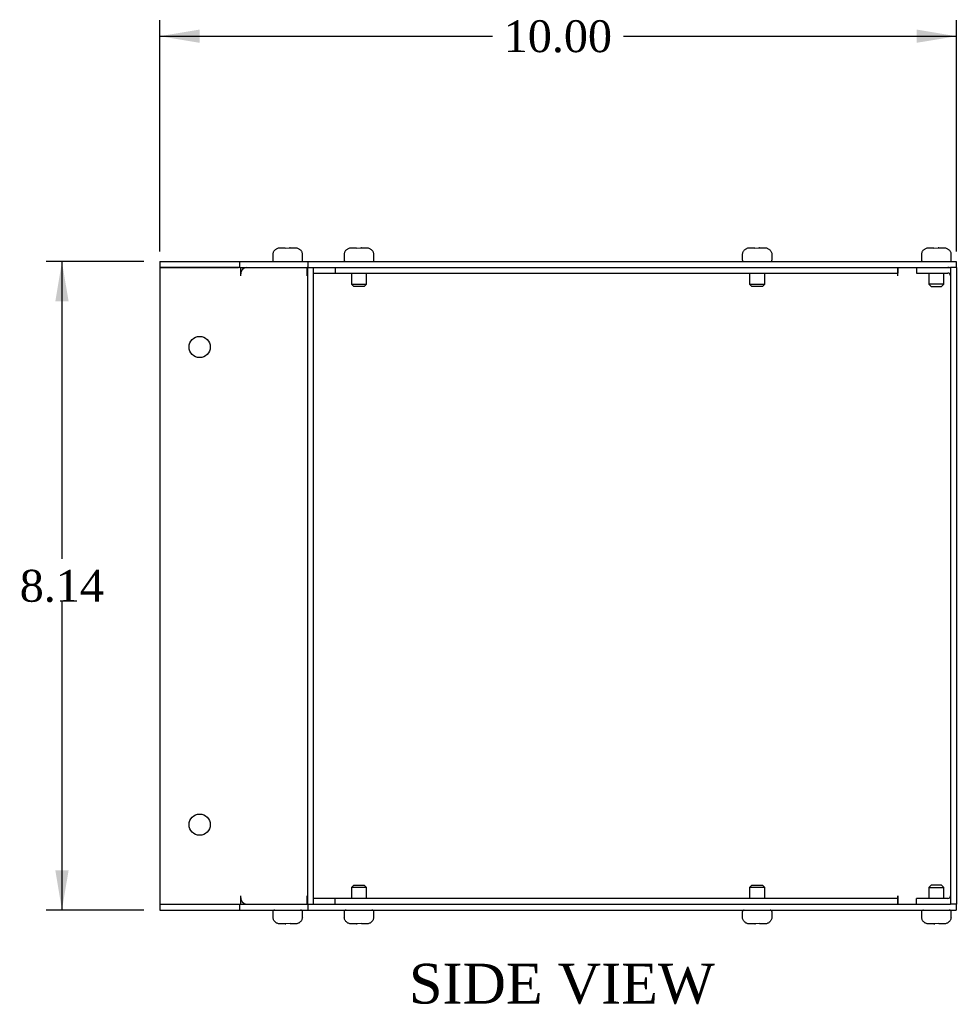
# Model space of a CAD drawing. Header units: inches. Extents: x 0.2 to 65.9, y -0.4 to 43.8.
# Tile 4 of 8: x 34.8 to 46.5, y 15.6 to 27.9. Entities that reach past the tile are written whole.
import ezdxf
from ezdxf.enums import TextEntityAlignment as Align

# ---------------------------------------------------------------- set-up
doc = ezdxf.new("R2010")
doc.units = ezdxf.units.IN
doc.header["$MEASUREMENT"] = 0
for name, color, linetype in [('COM55548-4', 7, 'Continuous'), ('COM55549-4', 7, 'Continuous'), ('COM55550-4', 7, 'Continuous'), ('Default', 7, 'Continuous'), ('SCS19491', 7, 'Continuous')]:
    doc.layers.add(name, color=color, linetype=linetype)
doc.styles.add('SEACAD_Times_New_Roman', font='times.ttf')
doc.dimstyles.new('HAMMOND_(STH_-_66x44)', dxfattribs={"dimtxt": 0.4, "dimasz": 0.5, "dimexe": 0.2, "dimexo": 0.2, "dimgap": 0.1, "dimtad": 0, "dimtih": 1, "dimtoh": 1, "dimzin": 0, "dimdsep": 46, "dimtxsty": 'SEACAD_Times_New_Roman', "dimblk1": '_SE_FILLED', "dimblk2": '_SE_FILLED', "dimsah": 1, "dimcen": 0.2, "dimadec": 0, "dimazin": 0, "dimtfac": 0.8, "dimtofl": 0, "dimtmove": 0, "dimatfit": 3, "dimfxl": 1, "dimtolj": 1, "dimtzin": 0, "dimarcsym": 0})

# ---------------------------------------------------------------- blocks, each defined once
blk = doc.blocks.new('SE4')
at = {"layer": 'COM55548-4', "color": 7, "linetype": 'Continuous'}
for p, q in [((36.518, 24.887), (37.518, 24.887)), ((36.518, 24.887), (36.518, 24.815)), ((37.518, 24.887), (38.374, 24.887)), ((37.518, 24.887), (37.518, 24.815)), ((38.374, 24.887), (46.518, 24.887)), ((38.374, 24.887), (38.374, 24.815)), ((46.518, 24.887), (46.518, 24.815)), ((36.518, 24.815), (37.505, 24.815)), ((37.523, 24.815), (38.369, 24.815)), ((38.374, 24.815), (38.374, 24.815)), ((38.446, 24.815), (46.447, 24.815)), ((36.518, 16.815), (37.505, 16.815)), ((36.518, 16.815), (36.518, 16.743)), ((36.518, 16.743), (37.518, 16.743)), ((37.518, 16.815), (37.518, 16.743)), ((37.518, 16.743), (38.374, 16.743)), ((37.523, 16.815), (38.369, 16.815)), ((38.374, 16.815), (38.374, 16.815)), ((38.374, 16.815), (38.374, 16.743)), ((38.374, 16.743), (46.518, 16.743)), ((38.446, 16.815), (46.447, 16.815)), ((46.518, 16.815), (46.518, 16.743))]:
    blk.add_line(p, q, dxfattribs=at)
at = {"layer": 'COM55549-4', "color": 7, "linetype": 'Continuous'}
for p, q in [((37.505, 24.815), (36.518, 24.815)), ((36.518, 24.815), (36.518, 16.815)), ((37.523, 24.815), (37.505, 24.815)), ((37.53, 24.815), (37.53, 24.707)), ((37.581, 24.815), (37.581, 24.808)), ((38.364, 24.815), (38.364, 24.707)), ((38.374, 24.815), (38.369, 24.815)), ((38.374, 24.815), (38.446, 24.815)), ((38.374, 16.815), (38.374, 24.815)), ((38.446, 16.815), (38.446, 24.815)), ((38.446, 24.743), (38.717, 24.743)), ((38.717, 24.815), (38.717, 24.743)), ((37.53, 24.707), (37.53, 24.707)), ((38.364, 24.707), (38.364, 24.707)), ((37.53, 16.923), (37.53, 16.815)), ((37.53, 16.923), (37.53, 16.923)), ((37.581, 16.821), (37.581, 16.815)), ((38.364, 16.923), (38.364, 16.923)), ((38.364, 16.923), (38.364, 16.815)), ((38.717, 16.887), (38.446, 16.887)), ((38.717, 16.815), (38.717, 16.887)), ((36.518, 16.815), (37.505, 16.815)), ((37.505, 16.815), (37.523, 16.815)), ((38.369, 16.815), (38.374, 16.815)), ((38.374, 16.815), (38.446, 16.815))]:
    blk.add_line(p, q, dxfattribs=at)
for centre in [(37.018, 23.815), (37.018, 17.815)]:
    blk.add_circle(centre, 0.133, dxfattribs=at)
for centre, major_axis, start_param, end_param in [((37.606, 24.707), (0, -0.108), 3.141593, 4.712389), ((38.44, 24.707), (0, 0.108), 1.532608, 1.570796), ((37.606, 16.923), (0, -0.108), 4.712389, 6.283185), ((38.44, 16.923), (0, 0.108), 1.570796, 1.608984)]:
    blk.add_ellipse(centre, major_axis=major_axis, ratio=0.707107, start_param=start_param, end_param=end_param, dxfattribs=at)
at = {"layer": 'COM55550-4', "color": 7, "linetype": 'Continuous'}
for p, q in [((38.717, 24.743), (45.786, 24.743)), ((45.786, 24.707), (45.786, 24.815)), ((45.786, 24.815), (45.786, 24.743)), ((45.786, 24.707), (45.786, 24.743)), ((46.019, 24.815), (46.019, 24.743)), ((46.019, 24.743), (46.411, 24.743)), ((46.447, 24.815), (46.447, 16.815)), ((46.519, 24.815), (46.447, 24.815)), ((46.519, 24.815), (46.519, 16.815)), ((45.786, 24.707), (45.786, 24.707)), ((45.786, 16.887), (38.717, 16.887)), ((45.786, 16.923), (45.786, 16.815)), ((45.786, 16.923), (45.786, 16.923)), ((45.786, 16.887), (45.786, 16.923)), ((45.786, 16.815), (45.786, 16.887)), ((46.019, 16.815), (46.019, 16.887)), ((46.411, 16.887), (46.019, 16.887)), ((46.519, 16.815), (46.447, 16.815))]:
    blk.add_line(p, q, dxfattribs=at)
for centre, radius, start, end in [((46.411, 24.707), 0.108, 70.5288, 90), ((46.411, 24.707), 0.036, 0, 90), ((46.411, 16.923), 0.036, 270, 0), ((46.411, 16.923), 0.108, 270, 289.4712)]:
    blk.add_arc(centre, radius, start, end, dxfattribs=at)
at = {"layer": 'SCS19491', "color": 7, "linetype": 'Continuous'}
for p, q in [((37.939, 24.987), (37.937, 24.987)), ((38.03, 25.062), (38.092, 25.062)), ((38.093, 25.057), (38.153, 25.058)), ((38.147, 25.062), (38.144, 25.062)), ((38.149, 25.062), (38.147, 25.062)), ((38.147, 25.062), (38.147, 25.058)), ((38.152, 25.062), (38.149, 25.062)), ((38.149, 25.058), (38.149, 25.062)), ((38.152, 25.062), (38.216, 25.062)), ((38.153, 25.058), (38.152, 25.062)), ((38.307, 24.987), (38.309, 24.987)), ((38.834, 24.987), (38.832, 24.987)), ((38.925, 25.062), (38.987, 25.062)), ((38.988, 25.057), (39.048, 25.058)), ((39.042, 25.062), (39.04, 25.062)), ((39.044, 25.062), (39.042, 25.062)), ((39.042, 25.062), (39.042, 25.058)), ((39.047, 25.062), (39.044, 25.062)), ((39.044, 25.058), (39.044, 25.062)), ((39.047, 25.062), (39.111, 25.062)), ((39.048, 25.058), (39.047, 25.062)), ((39.204, 24.987), (39.202, 24.987)), ((43.834, 24.987), (43.832, 24.987)), ((43.925, 25.062), (43.987, 25.062)), ((43.988, 25.057), (44.048, 25.058)), ((44.042, 25.062), (44.04, 25.062)), ((44.044, 25.062), (44.042, 25.062)), ((44.042, 25.062), (44.042, 25.058)), ((44.047, 25.062), (44.044, 25.062)), ((44.044, 25.058), (44.044, 25.062)), ((44.047, 25.062), (44.111, 25.062)), ((44.048, 25.058), (44.047, 25.062)), ((44.202, 24.987), (44.204, 24.987)), ((46.084, 24.987), (46.082, 24.987)), ((46.175, 25.062), (46.237, 25.062)), ((46.238, 25.057), (46.298, 25.058)), ((46.292, 25.062), (46.29, 25.062)), ((46.294, 25.062), (46.292, 25.062)), ((46.292, 25.062), (46.292, 25.058)), ((46.297, 25.062), (46.294, 25.062)), ((46.294, 25.058), (46.294, 25.062)), ((46.297, 25.062), (46.361, 25.062)), ((46.298, 25.058), (46.297, 25.062)), ((46.452, 24.987), (46.454, 24.987)), ((37.935, 24.972), (37.935, 24.912)), ((38.31, 24.912), (38.31, 24.972)), ((38.831, 24.972), (38.831, 24.912)), ((39.206, 24.912), (39.206, 24.972)), ((43.831, 24.972), (43.831, 24.912)), ((44.206, 24.912), (44.206, 24.972)), ((46.081, 24.972), (46.081, 24.912)), ((46.456, 24.912), (46.456, 24.972)), ((38.923, 24.743), (38.923, 24.604)), ((39.113, 24.604), (39.113, 24.743)), ((43.923, 24.743), (43.923, 24.604)), ((44.113, 24.604), (44.113, 24.743)), ((46.173, 24.743), (46.173, 24.604)), ((46.363, 24.604), (46.363, 24.743)), ((38.923, 24.604), (39.113, 24.604)), ((38.923, 24.604), (38.953, 24.574)), ((39.083, 24.574), (38.953, 24.574)), ((39.083, 24.574), (39.113, 24.604)), ((43.923, 24.604), (44.113, 24.604)), ((43.923, 24.604), (43.953, 24.574)), ((44.083, 24.574), (43.953, 24.574)), ((44.083, 24.574), (44.113, 24.604)), ((46.363, 24.604), (46.173, 24.604)), ((46.173, 24.604), (46.203, 24.574)), ((46.203, 24.574), (46.333, 24.574)), ((46.333, 24.574), (46.363, 24.604)), ((38.953, 17.055), (38.923, 17.025)), ((39.113, 17.025), (38.923, 17.025)), ((38.923, 17.025), (38.923, 16.887)), ((38.953, 17.055), (39.083, 17.055)), ((39.113, 17.025), (39.083, 17.055)), ((39.113, 16.887), (39.113, 17.025)), ((43.953, 17.055), (43.923, 17.025)), ((44.113, 17.025), (43.923, 17.025)), ((43.923, 17.025), (43.923, 16.887)), ((43.953, 17.055), (44.083, 17.055)), ((44.113, 17.025), (44.083, 17.055)), ((44.113, 16.887), (44.113, 17.025)), ((46.203, 17.055), (46.173, 17.025)), ((46.173, 17.025), (46.363, 17.025)), ((46.173, 17.025), (46.173, 16.887)), ((46.333, 17.055), (46.203, 17.055)), ((46.363, 17.025), (46.333, 17.055)), ((46.363, 16.887), (46.363, 17.025)), ((37.935, 16.718), (37.935, 16.658)), ((38.31, 16.658), (38.31, 16.718)), ((38.831, 16.718), (38.831, 16.658)), ((39.206, 16.658), (39.206, 16.718)), ((43.831, 16.718), (43.831, 16.658)), ((44.206, 16.658), (44.206, 16.718)), ((46.081, 16.718), (46.081, 16.658)), ((46.456, 16.658), (46.456, 16.718)), ((37.939, 16.643), (37.937, 16.643)), ((38.153, 16.572), (38.093, 16.571)), ((38.307, 16.643), (38.309, 16.643)), ((38.834, 16.643), (38.832, 16.643)), ((39.048, 16.572), (38.988, 16.571)), ((39.202, 16.643), (39.204, 16.643)), ((43.834, 16.643), (43.832, 16.643)), ((44.048, 16.572), (43.988, 16.571)), ((44.202, 16.643), (44.204, 16.643)), ((46.084, 16.643), (46.082, 16.643)), ((46.298, 16.572), (46.238, 16.571)), ((46.452, 16.643), (46.454, 16.643)), ((38.094, 16.568), (38.03, 16.568)), ((38.093, 16.571), (38.094, 16.568)), ((38.094, 16.568), (38.096, 16.568)), ((38.096, 16.571), (38.096, 16.568)), ((38.096, 16.568), (38.099, 16.568)), ((38.099, 16.568), (38.099, 16.571)), ((38.099, 16.568), (38.101, 16.568)), ((38.216, 16.568), (38.154, 16.568)), ((38.989, 16.568), (38.925, 16.568)), ((38.988, 16.571), (38.989, 16.568)), ((38.989, 16.568), (38.992, 16.568)), ((38.992, 16.571), (38.992, 16.568)), ((38.992, 16.568), (38.994, 16.568)), ((38.994, 16.568), (38.994, 16.571)), ((38.994, 16.568), (38.997, 16.568)), ((39.111, 16.568), (39.049, 16.568)), ((43.989, 16.568), (43.925, 16.568)), ((43.988, 16.571), (43.989, 16.568)), ((43.989, 16.568), (43.992, 16.568)), ((43.992, 16.571), (43.992, 16.568)), ((43.992, 16.568), (43.994, 16.568)), ((43.994, 16.568), (43.994, 16.571)), ((43.994, 16.568), (43.997, 16.568)), ((44.111, 16.568), (44.049, 16.568)), ((46.239, 16.568), (46.175, 16.568)), ((46.238, 16.571), (46.239, 16.568)), ((46.239, 16.568), (46.242, 16.568)), ((46.242, 16.571), (46.242, 16.568)), ((46.242, 16.568), (46.244, 16.568)), ((46.244, 16.568), (46.244, 16.571)), ((46.244, 16.568), (46.247, 16.568)), ((46.361, 16.568), (46.299, 16.568))]:
    blk.add_line(p, q, dxfattribs=at)
for centre, radius, start, end in [((38.025, 24.972), 0.09, 170.4059, 180), ((38.22, 24.972), 0.09, 0, 9.5941), ((38.921, 24.972), 0.09, 170.4059, 180), ((39.116, 24.972), 0.09, 0, 9.5941), ((43.921, 24.972), 0.09, 170.4059, 180), ((44.116, 24.972), 0.09, 0, 9.5941), ((46.171, 24.972), 0.09, 170.4059, 180), ((46.366, 24.972), 0.09, 0, 9.5941), ((37.96, 24.912), 0.025, 180, 270), ((38.285, 24.912), 0.025, 270, 0), ((38.856, 24.912), 0.025, 180, 270), ((39.181, 24.912), 0.025, 270, 0), ((43.856, 24.912), 0.025, 180, 270), ((44.181, 24.912), 0.025, 270, 0), ((46.106, 24.912), 0.025, 180, 270), ((46.431, 24.912), 0.025, 270, 0), ((37.96, 16.718), 0.025, 90, 180), ((38.285, 16.718), 0.025, 0, 90), ((38.856, 16.718), 0.025, 90, 180), ((39.181, 16.718), 0.025, 0, 90), ((43.856, 16.718), 0.025, 90, 180), ((44.181, 16.718), 0.025, 0, 90), ((46.106, 16.718), 0.025, 90, 180), ((46.431, 16.718), 0.025, 0, 90), ((38.025, 16.658), 0.09, 180, 189.5941), ((38.22, 16.658), 0.09, 350.4059, 0), ((38.921, 16.658), 0.09, 180, 189.5941), ((39.116, 16.658), 0.09, 350.4059, 0), ((43.921, 16.658), 0.09, 180, 189.5941), ((44.116, 16.658), 0.09, 350.4059, 0), ((46.171, 16.658), 0.09, 180, 189.5941), ((46.366, 16.658), 0.09, 350.4059, 0)]:
    blk.add_arc(centre, radius, start, end, dxfattribs=at)
for points in [[(37.939, 24.987), (37.94, 24.992), (37.941, 24.997), (37.945, 25.007), (37.947, 25.012), (37.953, 25.021), (37.956, 25.026), (37.963, 25.034), (37.967, 25.037), (37.975, 25.044), (37.979, 25.047), (37.989, 25.052), (37.993, 25.054), (38.004, 25.058), (38.009, 25.059), (38.019, 25.061), (38.025, 25.062), (38.03, 25.062)], [(38.216, 25.062), (38.221, 25.062), (38.226, 25.061), (38.237, 25.059), (38.242, 25.058), (38.252, 25.055), (38.257, 25.052), (38.266, 25.047), (38.271, 25.044), (38.279, 25.037), (38.283, 25.034), (38.29, 25.025), (38.293, 25.021), (38.298, 25.012), (38.301, 25.007), (38.304, 24.997), (38.306, 24.992), (38.307, 24.987)], [(38.834, 24.987), (38.835, 24.992), (38.837, 24.997), (38.84, 25.007), (38.842, 25.012), (38.848, 25.021), (38.851, 25.026), (38.858, 25.034), (38.862, 25.037), (38.87, 25.044), (38.875, 25.047), (38.884, 25.052), (38.889, 25.054), (38.899, 25.058), (38.904, 25.059), (38.915, 25.061), (38.92, 25.062), (38.925, 25.062)], [(39.111, 25.062), (39.116, 25.062), (39.122, 25.061), (39.132, 25.059), (39.137, 25.058), (39.147, 25.055), (39.152, 25.052), (39.162, 25.047), (39.166, 25.044), (39.174, 25.037), (39.178, 25.034), (39.185, 25.025), (39.188, 25.021), (39.194, 25.012), (39.196, 25.007), (39.2, 24.997), (39.201, 24.992), (39.202, 24.987)], [(43.834, 24.987), (43.835, 24.992), (43.837, 24.997), (43.84, 25.007), (43.842, 25.012), (43.848, 25.021), (43.851, 25.026), (43.858, 25.034), (43.862, 25.037), (43.87, 25.044), (43.875, 25.047), (43.884, 25.052), (43.889, 25.054), (43.899, 25.058), (43.904, 25.059), (43.915, 25.061), (43.92, 25.062), (43.925, 25.062)], [(44.111, 25.062), (44.116, 25.062), (44.122, 25.061), (44.132, 25.059), (44.137, 25.058), (44.147, 25.055), (44.152, 25.052), (44.162, 25.047), (44.166, 25.044), (44.174, 25.037), (44.178, 25.034), (44.185, 25.025), (44.188, 25.021), (44.194, 25.012), (44.196, 25.007), (44.2, 24.997), (44.201, 24.992), (44.202, 24.987)], [(46.084, 24.987), (46.085, 24.992), (46.087, 24.997), (46.09, 25.007), (46.092, 25.012), (46.098, 25.021), (46.101, 25.026), (46.108, 25.034), (46.112, 25.037), (46.12, 25.044), (46.125, 25.047), (46.134, 25.052), (46.139, 25.054), (46.149, 25.058), (46.154, 25.059), (46.165, 25.061), (46.17, 25.062), (46.175, 25.062)], [(46.361, 25.062), (46.366, 25.062), (46.372, 25.061), (46.382, 25.059), (46.387, 25.058), (46.397, 25.055), (46.402, 25.052), (46.412, 25.047), (46.416, 25.044), (46.424, 25.037), (46.428, 25.034), (46.435, 25.025), (46.438, 25.021), (46.444, 25.012), (46.446, 25.007), (46.45, 24.997), (46.451, 24.992), (46.452, 24.987)], [(38.03, 16.568), (38.025, 16.568), (38.019, 16.568), (38.009, 16.57), (38.004, 16.571), (37.994, 16.575), (37.989, 16.577), (37.979, 16.582), (37.975, 16.585), (37.967, 16.592), (37.963, 16.595), (37.956, 16.604), (37.953, 16.608), (37.947, 16.617), (37.945, 16.622), (37.941, 16.632), (37.94, 16.637), (37.939, 16.643)], [(38.307, 16.643), (38.306, 16.637), (38.304, 16.632), (38.301, 16.622), (38.298, 16.617), (38.293, 16.608), (38.29, 16.604), (38.283, 16.595), (38.279, 16.592), (38.271, 16.585), (38.266, 16.582), (38.257, 16.577), (38.252, 16.575), (38.242, 16.571), (38.237, 16.57), (38.226, 16.568), (38.221, 16.568), (38.216, 16.568)], [(38.925, 16.568), (38.92, 16.568), (38.915, 16.568), (38.904, 16.57), (38.899, 16.571), (38.889, 16.575), (38.884, 16.577), (38.874, 16.582), (38.87, 16.585), (38.862, 16.592), (38.858, 16.595), (38.851, 16.604), (38.848, 16.608), (38.842, 16.617), (38.84, 16.622), (38.836, 16.632), (38.835, 16.637), (38.834, 16.643)], [(39.202, 16.643), (39.201, 16.637), (39.2, 16.632), (39.196, 16.622), (39.194, 16.617), (39.188, 16.608), (39.185, 16.604), (39.178, 16.595), (39.174, 16.592), (39.166, 16.585), (39.162, 16.582), (39.152, 16.577), (39.147, 16.575), (39.137, 16.571), (39.132, 16.57), (39.121, 16.568), (39.116, 16.568), (39.111, 16.568)], [(43.925, 16.568), (43.92, 16.568), (43.915, 16.568), (43.904, 16.57), (43.899, 16.571), (43.889, 16.575), (43.884, 16.577), (43.874, 16.582), (43.87, 16.585), (43.862, 16.592), (43.858, 16.595), (43.851, 16.604), (43.848, 16.608), (43.842, 16.617), (43.84, 16.622), (43.836, 16.632), (43.835, 16.637), (43.834, 16.643)], [(44.202, 16.643), (44.201, 16.637), (44.2, 16.632), (44.196, 16.622), (44.194, 16.617), (44.188, 16.608), (44.185, 16.604), (44.178, 16.595), (44.174, 16.592), (44.166, 16.585), (44.162, 16.582), (44.152, 16.577), (44.147, 16.575), (44.137, 16.571), (44.132, 16.57), (44.121, 16.568), (44.116, 16.568), (44.111, 16.568)], [(46.175, 16.568), (46.17, 16.568), (46.165, 16.568), (46.154, 16.57), (46.149, 16.571), (46.139, 16.575), (46.134, 16.577), (46.124, 16.582), (46.12, 16.585), (46.112, 16.592), (46.108, 16.595), (46.101, 16.604), (46.098, 16.608), (46.092, 16.617), (46.09, 16.622), (46.086, 16.632), (46.085, 16.637), (46.084, 16.643)], [(46.452, 16.643), (46.451, 16.637), (46.45, 16.632), (46.446, 16.622), (46.444, 16.617), (46.438, 16.608), (46.435, 16.604), (46.428, 16.595), (46.424, 16.592), (46.416, 16.585), (46.412, 16.582), (46.402, 16.577), (46.397, 16.575), (46.387, 16.571), (46.382, 16.57), (46.371, 16.568), (46.366, 16.568), (46.361, 16.568)]]:
    blk.add_open_spline(points, degree=3, knots=[0, 0, 0, 0, 0.125, 0.125, 0.25, 0.25, 0.375, 0.375, 0.5, 0.5, 0.625, 0.625, 0.75, 0.75, 0.875, 0.875, 1, 1, 1, 1], dxfattribs=at)
for points in [[(38.092, 25.062), (38.092, 25.062), (38.092, 25.06), (38.093, 25.057)], [(38.987, 25.062), (38.987, 25.062), (38.988, 25.06), (38.988, 25.057)], [(43.987, 25.062), (43.987, 25.062), (43.988, 25.06), (43.988, 25.057)], [(46.237, 25.062), (46.237, 25.062), (46.238, 25.06), (46.238, 25.057)], [(38.154, 16.568), (38.154, 16.568), (38.153, 16.569), (38.153, 16.572)], [(39.049, 16.568), (39.049, 16.568), (39.048, 16.569), (39.048, 16.572)], [(44.049, 16.568), (44.049, 16.568), (44.048, 16.569), (44.048, 16.572)], [(46.299, 16.568), (46.299, 16.568), (46.298, 16.569), (46.298, 16.572)]]:
    blk.add_open_spline(points, degree=3, dxfattribs=at)
blk = doc.blocks.new('DMBLK8256')
at = {"layer": 'Default', "linetype": 'Continuous', "transparency": 16777216}
for points in [[(37.018, 27.802), (36.518, 27.718), (37.018, 27.635)], [(46.019, 27.802), (46.019, 27.635), (46.519, 27.718)]]:
    blk.add_hatch(color=7, dxfattribs=at).paths.add_polyline_path(points)
at = {"layer": 'Default', "color": 7, "linetype": 'Continuous', "transparency": 16777216}
for p, q in [((36.518, 25.015), (36.518, 27.918)), ((46.519, 25.015), (46.519, 27.918)), ((36.518, 27.718), (40.696, 27.718)), ((42.341, 27.718), (46.519, 27.718))]:
    blk.add_line(p, q, dxfattribs=at)
at = {"layer": 'Default', "color": 7, "linetype": 'Continuous', "transparency": 16777216, "style": 'SEACAD_Times_New_Roman'}
blk.add_text('10.00', height=0.4, dxfattribs=at).set_placement((40.836, 27.918), align=Align.TOP_LEFT)
blk = doc.blocks.new('_SE_FILLED')
at = {"color": 0}
blk.add_line((0, 0), (-1, 0), dxfattribs=at)
blk.add_solid([(0, 0), (-1, -0.1665), (-1, 0.1665), (0, 0)], dxfattribs=at)
blk = doc.blocks.new('DMBLK8257')
at = {"layer": 'Default', "linetype": 'Continuous', "transparency": 16777216}
for points in [[(35.205, 24.387), (35.372, 24.387), (35.288, 24.887)], [(35.205, 17.243), (35.288, 16.743), (35.372, 17.243)]]:
    blk.add_hatch(color=7, dxfattribs=at).paths.add_polyline_path(points)
at = {"layer": 'Default', "color": 7, "linetype": 'Continuous', "transparency": 16777216}
for p, q in [((36.318, 24.887), (35.088, 24.887)), ((35.288, 24.887), (35.288, 21.155)), ((35.288, 20.615), (35.288, 16.743)), ((36.318, 16.743), (35.088, 16.743))]:
    blk.add_line(p, q, dxfattribs=at)
at = {"layer": 'Default', "color": 7, "linetype": 'Continuous', "transparency": 16777216, "style": 'SEACAD_Times_New_Roman'}
blk.add_text('8.14', height=0.4, dxfattribs=at).set_placement((34.758, 21.015), align=Align.TOP_LEFT)

msp = doc.modelspace()

# ---------------------------------------------------------------- block references
at = {"layer": 'Default'}
msp.add_blockref('SE4', (0, 0), dxfattribs=at)

# ---------------------------------------------------------------- texts
at = {"layer": 'Default', "color": 7, "linetype": 'Continuous', "style": 'SEACAD_Times_New_Roman'}
msp.add_text('SIDE VIEW', height=0.5, dxfattribs=at).set_placement((39.646, 16.068), align=Align.TOP_LEFT)

# ---------------------------------------------------------------- dimensions: what is measured, and where the dimension line sits
at = {"layer": 'Default', "color": 7, "linetype": 'Continuous'}
for base, p1, p2, angle, picture, middle in [((36.518, 27.718), (36.518, 24.815), (46.519, 24.815), 0, 'DMBLK8256', (41.518, 27.718)), ((35.288, 24.887), (36.518, 24.887), (36.518, 16.743), 270, 'DMBLK8257', (35.288, 20.815))]:
    dim = msp.add_linear_dim(base=base, p1=p1, p2=p2, angle=angle, text='\\A1;<>', dimstyle='HAMMOND_(STH_-_66x44)', dxfattribs=at)
    dim.commit()
    dim.dimension.update_dxf_attribs({"geometry": picture, "text_midpoint": middle, "dimtype": 161})

doc.saveas('drawing.dxf')
